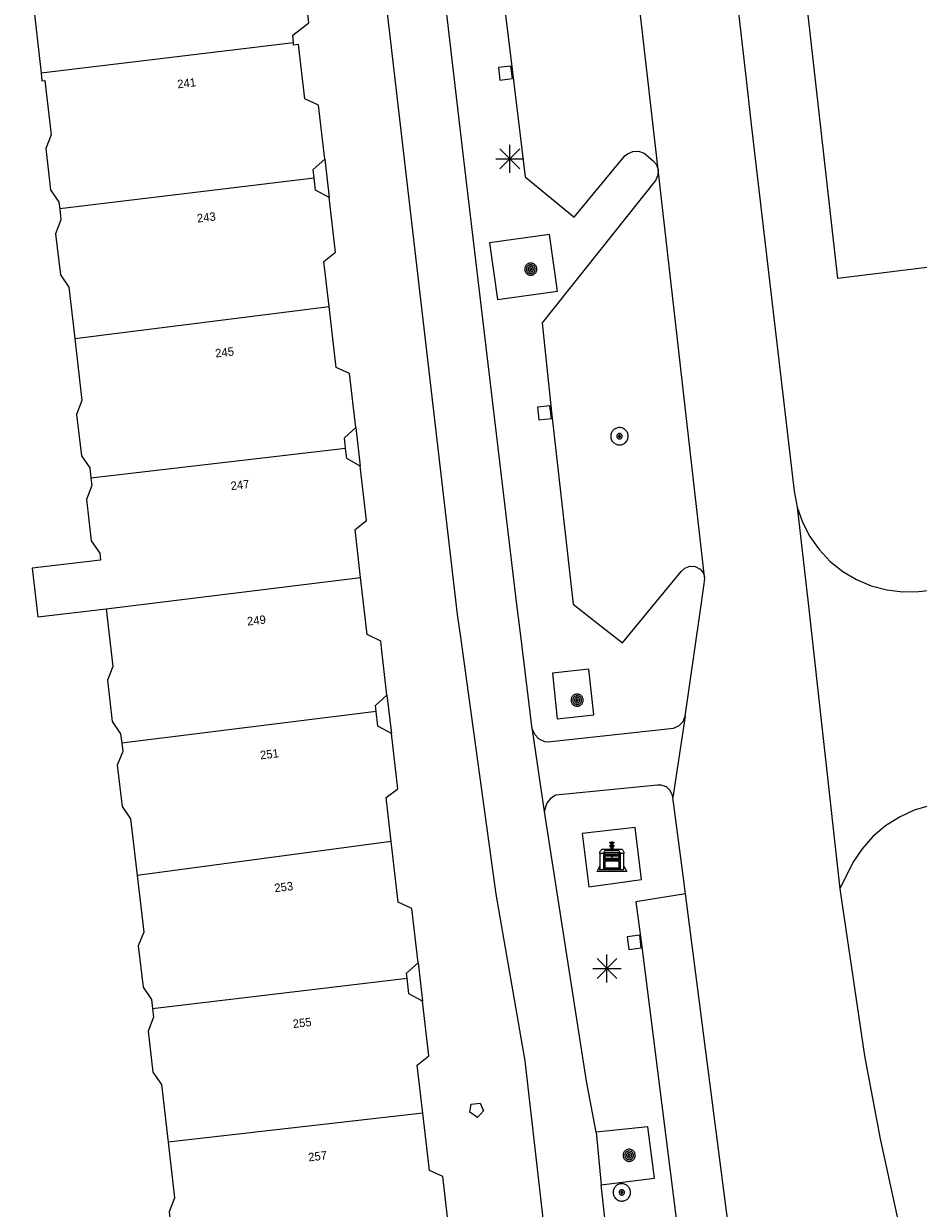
# Model space of a CAD drawing. Header units: metres. Extents: x 135779 to 137489, y 452643 to 455118.
# Tile 87 of 256: x 136195 to 136227, y 453329 to 453372. Entities that reach past the tile are written whole.
import ezdxf
from ezdxf.enums import TextEntityAlignment as Align

# ---------------------------------------------------------------- set-up
doc = ezdxf.new("R2010")
doc.units = ezdxf.units.M
for name, color, linetype, lineweight in [('KTop_BAK_Afval apart plaats', 96, 'Continuous', 13), ('KTop_BTD_Groenvoorziening', 62, 'Continuous', 13), ('KTop_NAR_Huisnummer (t)', 7, 'Continuous', 13), ('KTop_PAL_Lichtmast', 40, 'Continuous', 13), ('KTop_PND_Grondvlaksituatie van BAG-pand [tachy]', 1, 'Continuous', 13), ('KTop_PND_Pandscheiding', 40, 'Continuous', 13), ('KTop_PUT_Brandkraan of -put', 1, 'Continuous', 13), ('KTop_PUT_Inspectie- of rioolput', 15, 'Continuous', 13), ('KTop_PUT_Kolk', 15, 'Continuous', 13), ('KTop_VGO_Boom', 92, 'Continuous', 13), ('KTop_WGD_Fietspad', 40, 'Continuous', 13), ('KTop_WGD_Rijbaan_Lokale weg', 251, 'Continuous', 13), ('KTop_WGD_Voetpad', 251, 'Continuous', 13)]:
    doc.layers.add(name, color=color, linetype=linetype, lineweight=lineweight)
doc.styles.add('Style-ROVU', font='ROVU.shx')

# ---------------------------------------------------------------- blocks, each defined once
blk = doc.blocks.new('BAK_Afval_apart_plaats')
at = {"layer": 'KTop_BAK_Afval apart plaats'}
for p, q in [((-0.073, 0.513), (-0.072, 0.515)), ((-0.073, 0.513), (-0.073, 0.49)), ((-0.072, 0.511), (-0.073, 0.513)), ((-0.072, 0.511), (-0.073, 0.513)), ((-0.073, 0.49), (-0.072, 0.488)), ((-0.072, 0.515), (-0.071, 0.516)), ((-0.07, 0.51), (-0.072, 0.511)), ((-0.07, 0.51), (-0.072, 0.511)), ((-0.072, 0.488), (-0.07, 0.486)), ((-0.071, 0.516), (-0.07, 0.517)), ((-0.07, 0.517), (-0.067, 0.519)), ((-0.069, 0.509), (-0.07, 0.51)), ((-0.069, 0.509), (-0.07, 0.51)), ((-0.07, 0.486), (-0.069, 0.485)), ((-0.066, 0.507), (-0.069, 0.509)), ((-0.066, 0.507), (-0.069, 0.509)), ((-0.069, 0.485), (-0.066, 0.484)), ((-0.067, 0.519), (-0.065, 0.52)), ((-0.063, 0.506), (-0.066, 0.507)), ((-0.063, 0.506), (-0.066, 0.507)), ((-0.066, 0.484), (-0.063, 0.483)), ((-0.065, 0.52), (-0.061, 0.521)), ((-0.059, 0.505), (-0.063, 0.506)), ((-0.059, 0.505), (-0.063, 0.506)), ((-0.063, 0.483), (-0.059, 0.482)), ((-0.061, 0.521), (-0.055, 0.523)), ((-0.054, 0.504), (-0.059, 0.505)), ((-0.054, 0.504), (-0.059, 0.505)), ((-0.059, 0.482), (-0.054, 0.481)), ((-0.055, 0.523), (-0.049, 0.524)), ((-0.048, 0.503), (-0.054, 0.504)), ((-0.048, 0.503), (-0.054, 0.504)), ((-0.054, 0.481), (-0.048, 0.48)), ((-0.049, 0.524), (-0.043, 0.525)), ((-0.043, 0.502), (-0.048, 0.503)), ((-0.043, 0.502), (-0.048, 0.503)), ((-0.048, 0.48), (-0.043, 0.479)), ((-0.043, 0.525), (-0.035, 0.526)), ((-0.036, 0.501), (-0.043, 0.502)), ((-0.036, 0.501), (-0.043, 0.502)), ((-0.043, 0.479), (-0.036, 0.478)), ((-0.03, 0.501), (-0.036, 0.501)), ((-0.03, 0.501), (-0.036, 0.501)), ((-0.036, 0.478), (-0.03, 0.478)), ((-0.035, 0.526), (-0.029, 0.527)), ((-0.021, 0.5), (-0.03, 0.501)), ((-0.021, 0.5), (-0.03, 0.501)), ((-0.03, 0.478), (-0.028, 0.478)), ((-0.029, 0.527), (-0.023, 0.527)), ((-0.028, 0.478), (-0.021, 0.477)), ((-0.028, 0.468), (-0.028, 0.478)), ((-0.028, 0.478), (-0.021, 0.477)), ((-0.028, 0.4), (-0.028, 0.468)), ((-0.028, 0.468), (-0.021, 0.468)), ((-0.021, 0.468), (-0.028, 0.468)), ((-0.023, 0.527), (-0.013, 0.528)), ((-0.014, 0.5), (-0.021, 0.5)), ((-0.014, 0.5), (-0.021, 0.5)), ((-0.021, 0.477), (-0.014, 0.477)), ((-0.021, 0.477), (-0.014, 0.477)), ((-0.021, 0.468), (-0.014, 0.468)), ((-0.014, 0.468), (-0.021, 0.468)), ((0, 0.5), (-0.014, 0.5)), ((0, 0.5), (-0.014, 0.5)), ((-0.014, 0.477), (0, 0.477)), ((-0.014, 0.477), (0, 0.477)), ((-0.014, 0.468), (0, 0.468)), ((0, 0.468), (-0.014, 0.468)), ((-0.013, 0.528), (-0.005, 0.528)), ((-0.005, 0.528), (0, 0.528)), ((0, 0.528), (0.005, 0.528)), ((0, 0.5), (0, 0.477)), ((0, 0.477), (0, 0.5)), ((0, 0.477), (0, 0.5)), ((0, 0.5), (0.014, 0.5)), ((0.014, 0.5), (0, 0.5)), ((0.014, 0.477), (0, 0.477)), ((0, 0.477), (0.014, 0.477)), ((0.014, 0.468), (0, 0.468)), ((0, 0.468), (0, 0.399)), ((0, 0.468), (0, 0.399)), ((0.014, 0.468), (0, 0.468)), ((0.005, 0.528), (0.013, 0.528)), ((0.013, 0.528), (0.023, 0.527)), ((0.014, 0.5), (0.021, 0.5)), ((0.021, 0.5), (0.014, 0.5)), ((0.021, 0.477), (0.014, 0.477)), ((0.014, 0.477), (0.021, 0.477)), ((0.021, 0.468), (0.014, 0.468)), ((0.021, 0.468), (0.014, 0.468)), ((0.021, 0.5), (0.03, 0.501)), ((0.03, 0.501), (0.021, 0.5)), ((0.028, 0.478), (0.021, 0.477)), ((0.021, 0.477), (0.028, 0.478)), ((0.021, 0.468), (0.028, 0.468)), ((0.028, 0.468), (0.021, 0.468)), ((0.028, 0.468), (0.021, 0.468)), ((0.023, 0.527), (0.029, 0.527)), ((0.03, 0.478), (0.028, 0.478)), ((0.028, 0.478), (0.028, 0.468)), ((0.028, 0.4), (0.028, 0.468)), ((0.029, 0.527), (0.035, 0.526)), ((0.03, 0.501), (0.036, 0.501)), ((0.036, 0.501), (0.03, 0.501)), ((0.036, 0.478), (0.03, 0.478)), ((0.035, 0.526), (0.043, 0.525)), ((0.036, 0.501), (0.043, 0.502)), ((0.043, 0.502), (0.036, 0.501)), ((0.043, 0.479), (0.036, 0.478)), ((0.043, 0.525), (0.049, 0.524)), ((0.043, 0.502), (0.048, 0.503)), ((0.048, 0.503), (0.043, 0.502)), ((0.048, 0.48), (0.043, 0.479)), ((0.048, 0.503), (0.054, 0.504)), ((0.054, 0.504), (0.048, 0.503)), ((0.054, 0.481), (0.048, 0.48)), ((0.049, 0.524), (0.055, 0.523)), ((0.054, 0.504), (0.059, 0.505)), ((0.059, 0.505), (0.054, 0.504)), ((0.059, 0.482), (0.054, 0.481)), ((0.055, 0.523), (0.061, 0.521)), ((0.059, 0.505), (0.063, 0.506)), ((0.063, 0.506), (0.059, 0.505)), ((0.063, 0.483), (0.059, 0.482)), ((0.061, 0.521), (0.065, 0.52)), ((0.063, 0.506), (0.066, 0.507)), ((0.066, 0.507), (0.063, 0.506)), ((0.066, 0.484), (0.063, 0.483)), ((0.065, 0.52), (0.067, 0.519)), ((0.066, 0.507), (0.069, 0.509)), ((0.069, 0.509), (0.066, 0.507)), ((0.069, 0.485), (0.066, 0.484)), ((0.067, 0.519), (0.07, 0.517)), ((0.069, 0.509), (0.07, 0.51)), ((0.07, 0.51), (0.069, 0.509)), ((0.07, 0.486), (0.069, 0.485)), ((0.07, 0.517), (0.071, 0.516)), ((0.07, 0.51), (0.072, 0.511)), ((0.072, 0.511), (0.07, 0.51)), ((0.072, 0.488), (0.07, 0.486)), ((0.071, 0.516), (0.072, 0.515)), ((0.072, 0.515), (0.073, 0.513)), ((0.072, 0.511), (0.073, 0.513)), ((0.073, 0.513), (0.072, 0.511)), ((0.073, 0.49), (0.072, 0.488)), ((0.073, 0.513), (0.073, 0.49)), ((-0.43, 0.141), (-0.425, 0.168)), ((-0.43, 0.118), (-0.43, 0.141)), ((-0.29, 0.118), (-0.43, 0.118)), ((-0.43, 0.118), (-0.43, -0.457)), ((-0.29, 0.118), (-0.43, 0.118)), ((-0.425, 0.168), (-0.416, 0.193)), ((-0.416, 0.193), (-0.403, 0.215)), ((-0.403, 0.215), (-0.384, 0.24)), ((-0.384, 0.24), (-0.364, 0.258)), ((-0.364, 0.258), (-0.342, 0.272)), ((-0.342, 0.272), (0, 0.272)), ((-0.282, 0.167), (-0.29, 0.146)), ((-0.282, 0.167), (-0.29, 0.146)), ((-0.29, 0.146), (-0.29, 0.118)), ((-0.29, 0.146), (-0.29, 0.118)), ((-0.29, -0.429), (-0.29, 0.118)), ((-0.29, 0.118), (-0.29, -0.429)), ((-0.273, 0.186), (-0.282, 0.167)), ((-0.273, 0.186), (-0.282, 0.167)), ((-0.248, 0.217), (-0.273, 0.186)), ((-0.248, 0.217), (-0.273, 0.186)), ((0.248, 0.217), (-0.248, 0.217)), ((0.248, 0.217), (-0.248, 0.217)), ((-0.242, 0.081), (-0.242, 0.153)), ((-0.242, 0.153), (0.242, 0.153)), ((0.242, 0.081), (-0.242, 0.081)), ((-0.242, 0.034), (-0.242, 0.081)), ((-0.242, 0.081), (0.242, 0.081)), ((-0.242, -0.059), (-0.242, 0.034)), ((-0.242, 0.034), (0.242, 0.034)), ((0.242, 0.034), (-0.242, 0.034)), ((-0.073, 0.399), (-0.073, 0.376)), ((-0.072, 0.397), (-0.073, 0.399)), ((-0.073, 0.376), (-0.072, 0.374)), ((-0.07, 0.396), (-0.072, 0.397)), ((-0.072, 0.374), (-0.07, 0.373)), ((-0.069, 0.395), (-0.07, 0.396)), ((-0.07, 0.373), (-0.069, 0.371)), ((-0.066, 0.394), (-0.069, 0.395)), ((-0.069, 0.371), (-0.066, 0.37)), ((-0.063, 0.392), (-0.066, 0.394)), ((-0.066, 0.37), (-0.063, 0.369)), ((-0.059, 0.391), (-0.063, 0.392)), ((-0.063, 0.369), (-0.059, 0.368)), ((-0.054, 0.39), (-0.059, 0.391)), ((-0.059, 0.368), (-0.054, 0.367)), ((-0.048, 0.389), (-0.054, 0.39)), ((-0.054, 0.367), (-0.048, 0.366)), ((-0.043, 0.388), (-0.048, 0.389)), ((-0.048, 0.366), (-0.043, 0.365)), ((-0.036, 0.388), (-0.043, 0.388)), ((-0.043, 0.365), (-0.036, 0.364)), ((-0.03, 0.387), (-0.036, 0.388)), ((-0.036, 0.364), (-0.03, 0.364)), ((-0.021, 0.387), (-0.03, 0.387)), ((-0.03, 0.364), (-0.028, 0.364)), ((-0.021, 0.4), (-0.028, 0.4)), ((-0.028, 0.364), (-0.021, 0.363)), ((-0.028, 0.355), (-0.028, 0.364)), ((-0.028, 0.364), (-0.021, 0.363)), ((-0.028, 0.272), (-0.028, 0.355)), ((-0.028, 0.355), (-0.021, 0.354)), ((-0.021, 0.354), (-0.028, 0.355)), ((0.028, 0.272), (-0.028, 0.272)), ((-0.014, 0.399), (-0.021, 0.4)), ((-0.014, 0.386), (-0.021, 0.387)), ((-0.021, 0.363), (-0.014, 0.363)), ((-0.021, 0.363), (-0.014, 0.363)), ((-0.021, 0.354), (-0.014, 0.354)), ((-0.014, 0.354), (-0.021, 0.354)), ((0, 0.399), (-0.014, 0.399)), ((0, 0.386), (-0.014, 0.386)), ((-0.014, 0.363), (0, 0.363)), ((-0.014, 0.363), (0, 0.363)), ((-0.014, 0.354), (0, 0.354)), ((0, 0.354), (-0.014, 0.354)), ((0, 0.399), (0.014, 0.399)), ((0, 0.363), (0, 0.386)), ((0, 0.363), (0, 0.386)), ((0, 0.386), (0.014, 0.386)), ((0.014, 0.363), (0, 0.363)), ((0, 0.363), (0.014, 0.363)), ((0, 0.354), (0.014, 0.354)), ((0, 0.272), (0, 0.354)), ((0, 0.354), (0, 0.272)), ((0.014, 0.354), (0, 0.354)), ((0, 0.272), (0.342, 0.272)), ((0.028, 0.272), (0, 0.272)), ((0, 0.272), (0.028, 0.272)), ((0.014, 0.399), (0.021, 0.4)), ((0.014, 0.386), (0.021, 0.387)), ((0.021, 0.363), (0.014, 0.363)), ((0.014, 0.363), (0.021, 0.363)), ((0.014, 0.354), (0.021, 0.354)), ((0.021, 0.354), (0.014, 0.354)), ((0.021, 0.4), (0.028, 0.4)), ((0.021, 0.387), (0.03, 0.387)), ((0.028, 0.364), (0.021, 0.363)), ((0.021, 0.363), (0.028, 0.364)), ((0.021, 0.354), (0.028, 0.355)), ((0.028, 0.355), (0.021, 0.354)), ((0.03, 0.364), (0.028, 0.364)), ((0.028, 0.364), (0.028, 0.355)), ((0.028, 0.355), (0.028, 0.272)), ((0.03, 0.387), (0.036, 0.388)), ((0.036, 0.364), (0.03, 0.364)), ((0.036, 0.388), (0.043, 0.388)), ((0.043, 0.365), (0.036, 0.364)), ((0.043, 0.388), (0.048, 0.389)), ((0.048, 0.366), (0.043, 0.365)), ((0.048, 0.389), (0.054, 0.39)), ((0.054, 0.367), (0.048, 0.366)), ((0.054, 0.39), (0.059, 0.391)), ((0.059, 0.368), (0.054, 0.367)), ((0.059, 0.391), (0.063, 0.392)), ((0.063, 0.369), (0.059, 0.368)), ((0.063, 0.392), (0.066, 0.394)), ((0.066, 0.37), (0.063, 0.369)), ((0.066, 0.394), (0.069, 0.395)), ((0.069, 0.371), (0.066, 0.37)), ((0.069, 0.395), (0.07, 0.396)), ((0.07, 0.373), (0.069, 0.371)), ((0.07, 0.396), (0.072, 0.397)), ((0.072, 0.374), (0.07, 0.373)), ((0.072, 0.397), (0.073, 0.399)), ((0.073, 0.376), (0.072, 0.374)), ((0.073, 0.399), (0.073, 0.376)), ((0.242, 0.153), (0.242, 0.081)), ((0.242, 0.081), (0.242, 0.034)), ((0.242, 0.034), (0.242, -0.059)), ((0.273, 0.186), (0.248, 0.217)), ((0.273, 0.186), (0.248, 0.217)), ((0.282, 0.167), (0.273, 0.186)), ((0.282, 0.167), (0.273, 0.186)), ((0.29, 0.146), (0.282, 0.167)), ((0.29, 0.146), (0.282, 0.167)), ((0.29, 0.118), (0.29, 0.146)), ((0.29, 0.118), (0.29, 0.146)), ((0.43, 0.118), (0.29, 0.118)), ((0.29, 0.118), (0.29, -0.429)), ((0.43, 0.118), (0.29, 0.118)), ((0.29, -0.429), (0.29, 0.118)), ((0.342, 0.272), (0.364, 0.258)), ((0.364, 0.258), (0.384, 0.24)), ((0.384, 0.24), (0.403, 0.215)), ((0.403, 0.215), (0.416, 0.193)), ((0.416, 0.193), (0.425, 0.168)), ((0.425, 0.168), (0.43, 0.141)), ((0.43, 0.141), (0.43, 0.118)), ((0.43, -0.457), (0.43, 0.118)), ((-0.528, -0.528), (-0.43, -0.332)), ((-0.43, -0.332), (-0.43, -0.457)), ((0.242, -0.059), (-0.242, -0.059)), ((-0.242, -0.059), (-0.242, -0.092)), ((0.242, -0.059), (-0.242, -0.059)), ((-0.242, -0.092), (0.242, -0.092)), ((-0.242, -0.11), (-0.242, -0.092)), ((-0.242, -0.092), (0.242, -0.092)), ((0.242, -0.11), (-0.242, -0.11)), ((0.242, -0.11), (-0.242, -0.11)), ((-0.242, -0.147), (0.242, -0.147)), ((-0.242, -0.41), (-0.242, -0.147)), ((0.242, -0.41), (-0.242, -0.41)), ((0.242, -0.11), (0.242, -0.059)), ((0.242, -0.092), (0.242, -0.11)), ((0.242, -0.092), (0.242, -0.11)), ((0.242, -0.147), (0.242, -0.41)), ((0.43, -0.457), (0.43, -0.332)), ((0.43, -0.332), (0.528, -0.528)), ((0.528, -0.528), (-0.528, -0.528)), ((-0.43, -0.457), (0.43, -0.457)), ((-0.43, -0.457), (0.43, -0.457)), ((0.29, -0.429), (-0.29, -0.429)), ((-0.29, -0.429), (0.29, -0.429))]:
    blk.add_line(p, q, dxfattribs=at)
at = {"layer": 'KTop_BAK_Afval apart plaats', "flags": 128}
blk.add_lwpolyline([(0.029, 0.413), (0.035, 0.412), (0.043, 0.411), (0.049, 0.41), (0.055, 0.409), (0.061, 0.407), (0.065, 0.406), (0.067, 0.405), (0.07, 0.403), (0.071, 0.402), (0.072, 0.401), (0.073, 0.399), (0.072, 0.397), (0.07, 0.396), (0.069, 0.395), (0.066, 0.394), (0.063, 0.392), (0.059, 0.391), (0.054, 0.39), (0.048, 0.389), (0.043, 0.388), (0.036, 0.388), (0.03, 0.387), (0.021, 0.387), (0.014, 0.386), (0, 0.386), (-0.014, 0.386), (-0.021, 0.387), (-0.03, 0.387), (-0.036, 0.388), (-0.043, 0.388), (-0.048, 0.389), (-0.054, 0.39), (-0.059, 0.391), (-0.063, 0.392), (-0.066, 0.394), (-0.069, 0.395), (-0.07, 0.396), (-0.072, 0.397), (-0.073, 0.399), (-0.072, 0.401), (-0.071, 0.402), (-0.07, 0.403), (-0.067, 0.405), (-0.065, 0.406), (-0.061, 0.407), (-0.055, 0.409), (-0.049, 0.41), (-0.043, 0.411), (-0.035, 0.412), (-0.029, 0.413), (-0.028, 0.413), (-0.028, 0.4), (-0.021, 0.4), (-0.014, 0.399), (0, 0.399), (0.014, 0.399), (0.021, 0.4), (0.028, 0.4), (0.028, 0.413), (0.029, 0.413), (0.028, 0.413)], dxfattribs=at)
at = {"layer": 'KTop_BAK_Afval apart plaats'}
for p in [(0, 0), (-0.43, -0.457)]:
    blk.add_point(p, dxfattribs=at)
blk = doc.blocks.new('PAL_Lichtmast')
at = {"layer": 'KTop_PAL_Lichtmast'}
for p, q in [((0, -0.5), (0, 0.5)), ((-0.354, -0.354), (0.354, 0.354)), ((0.354, -0.354), (-0.354, 0.354)), ((-0.5, 0), (0.5, 0))]:
    blk.add_line(p, q, dxfattribs=at)
blk = doc.blocks.new('PUT_Brandkraan_of_-put')
at = {"layer": 'KTop_PUT_Brandkraan of -put'}
for p, q in [((-0.25, 0.034), (0, 0.25)), ((-0.158, -0.25), (-0.25, 0.034)), ((0, 0.25), (0.25, 0.033)), ((0.25, 0.033), (0.158, -0.25)), ((0.158, -0.25), (-0.158, -0.25))]:
    blk.add_line(p, q, dxfattribs=at)
blk = doc.blocks.new('PUT_Inspectie-_of_rioolput')
at = {"layer": 'KTop_PUT_Inspectie- of rioolput', "flags": 128}
for points in [[(0.31, 0), (0.308, 0.032), (0.303, 0.064), (0.294, 0.095), (0.283, 0.126), (0.268, 0.155), (0.25, 0.182), (0.23, 0.207), (0.207, 0.23), (0.182, 0.25), (0.154, 0.268), (0.126, 0.283), (0.095, 0.294), (0.064, 0.303), (0.032, 0.308), (0, 0.309), (-0.032, 0.308), (-0.064, 0.303), (-0.096, 0.294), (-0.126, 0.283), (-0.155, 0.268), (-0.182, 0.25), (-0.207, 0.23), (-0.23, 0.207), (-0.25, 0.182), (-0.268, 0.154), (-0.283, 0.126), (-0.294, 0.095), (-0.303, 0.064), (-0.308, 0.032), (-0.309, 0), (-0.308, -0.032), (-0.303, -0.064), (-0.294, -0.096), (-0.283, -0.126), (-0.268, -0.155), (-0.25, -0.182), (-0.23, -0.207), (-0.207, -0.23), (-0.182, -0.25), (-0.155, -0.268), (-0.126, -0.283), (-0.096, -0.294), (-0.064, -0.303), (-0.032, -0.308), (0, -0.309), (0.032, -0.308), (0.064, -0.303), (0.095, -0.294), (0.126, -0.283), (0.155, -0.268), (0.182, -0.25), (0.207, -0.23), (0.23, -0.207), (0.25, -0.182), (0.268, -0.155), (0.283, -0.126), (0.294, -0.096), (0.303, -0.064), (0.308, -0.032), (0.31, 0)], [(0.095, 0), (0.094, 0.009), (0.092, 0.019), (0.09, 0.029), (0.086, 0.038), (0.082, 0.047), (0.076, 0.055), (0.07, 0.063), (0.063, 0.07), (0.055, 0.076), (0.047, 0.082), (0.038, 0.086), (0.029, 0.09), (0.019, 0.092), (0.009, 0.094), (0, 0.094), (-0.01, 0.094), (-0.02, 0.092), (-0.029, 0.09), (-0.039, 0.086), (-0.048, 0.082), (-0.056, 0.076), (-0.064, 0.07), (-0.071, 0.063), (-0.077, 0.055), (-0.082, 0.047), (-0.087, 0.038), (-0.09, 0.029), (-0.093, 0.019), (-0.094, 0.009), (-0.095, 0), (-0.094, -0.01), (-0.093, -0.02), (-0.09, -0.029), (-0.087, -0.039), (-0.082, -0.048), (-0.077, -0.056), (-0.071, -0.064), (-0.064, -0.071), (-0.056, -0.077), (-0.047, -0.082), (-0.039, -0.087), (-0.029, -0.09), (-0.02, -0.093), (-0.01, -0.094), (0, -0.095), (0.009, -0.094), (0.019, -0.093), (0.029, -0.09), (0.038, -0.087), (0.047, -0.082), (0.055, -0.077), (0.063, -0.071), (0.07, -0.064), (0.076, -0.056), (0.082, -0.047), (0.086, -0.039), (0.09, -0.029), (0.092, -0.02), (0.094, -0.01), (0.095, 0)], [(0.035, 0), (0.034, 0.003), (0.034, 0.007), (0.033, 0.01), (0.031, 0.014), (0.03, 0.017), (0.028, 0.02), (0.026, 0.023), (0.023, 0.026), (0.02, 0.028), (0.017, 0.03), (0.014, 0.031), (0.01, 0.033), (0.007, 0.034), (0.003, 0.034), (0, 0.034), (-0.004, 0.034), (-0.007, 0.034), (-0.011, 0.033), (-0.014, 0.031), (-0.018, 0.03), (-0.021, 0.028), (-0.023, 0.026), (-0.026, 0.023), (-0.028, 0.02), (-0.03, 0.017), (-0.032, 0.014), (-0.033, 0.01), (-0.034, 0.007), (-0.035, 0.003), (-0.035, 0), (-0.035, -0.004), (-0.034, -0.007), (-0.033, -0.011), (-0.032, -0.014), (-0.03, -0.018), (-0.028, -0.021), (-0.026, -0.023), (-0.023, -0.026), (-0.021, -0.028), (-0.017, -0.03), (-0.014, -0.032), (-0.011, -0.033), (-0.007, -0.034), (-0.004, -0.035), (0, -0.035), (0.003, -0.035), (0.007, -0.034), (0.01, -0.033), (0.014, -0.032), (0.017, -0.03), (0.02, -0.028), (0.023, -0.026), (0.026, -0.023), (0.028, -0.021), (0.03, -0.017), (0.031, -0.014), (0.033, -0.011), (0.034, -0.007), (0.034, -0.004), (0.035, 0)], [(0.01, 0.02), (0.007, 0.02), (0.005, 0.021), (0.003, 0.022), (0.001, 0.022), (-0.001, 0.022), (-0.004, 0.022), (-0.006, 0.021), (-0.008, 0.02), (-0.01, 0.019), (-0.012, 0.018), (-0.014, 0.017), (-0.016, 0.015), (-0.017, 0.013), (-0.019, 0.012), (-0.02, 0.009), (-0.021, 0.007), (-0.022, 0.005), (-0.022, 0.003), (-0.022, 0.001), (-0.022, -0.001), (-0.022, -0.004), (-0.022, -0.006), (-0.021, -0.008), (-0.02, -0.01), (-0.019, -0.012), (-0.017, -0.014), (-0.016, -0.016), (-0.014, -0.017), (-0.012, -0.019), (-0.01, -0.02), (-0.008, -0.021), (-0.006, -0.022), (-0.003, -0.022), (-0.001, -0.022), (0.001, -0.022), (0.003, -0.022), (0.005, -0.022), (0.008, -0.021), (0.01, -0.02), (0.012, -0.019), (0.014, -0.017), (0.015, -0.016), (0.017, -0.014), (0.018, -0.012), (0.02, -0.01), (0.02, -0.008), (0.021, -0.006), (0.022, -0.003), (0.022, -0.001), (0.022, 0.001), (0.022, 0.003), (0.021, 0.005), (0.02, 0.008), (0.019, 0.01), (0.018, 0.012), (0.017, 0.014), (0.015, 0.015), (0.013, 0.017), (0.012, 0.018), (0.01, 0.02)]]:
    blk.add_lwpolyline(points, dxfattribs=at)
blk = doc.blocks.new('PUT_Kolk')
at = {"layer": 'KTop_PUT_Kolk', "flags": 128}
blk.add_lwpolyline([(0.225, -0.225), (0.225, 0.225), (-0.225, 0.225), (-0.225, -0.225), (0.225, -0.225)], dxfattribs=at)
blk = doc.blocks.new('VGO_Boom')
at = {"layer": 'KTop_VGO_Boom', "flags": 128}
for points in [[(0.215, 0), (0.214, 0.022), (0.21, 0.045), (0.204, 0.066), (0.196, 0.087), (0.186, 0.108), (0.174, 0.126), (0.16, 0.144), (0.144, 0.16), (0.126, 0.174), (0.107, 0.186), (0.087, 0.196), (0.066, 0.204), (0.045, 0.21), (0.022, 0.214), (-0.001, 0.215), (-0.023, 0.214), (-0.045, 0.21), (-0.067, 0.204), (-0.088, 0.196), (-0.108, 0.186), (-0.127, 0.174), (-0.144, 0.16), (-0.16, 0.144), (-0.174, 0.126), (-0.187, 0.107), (-0.197, 0.087), (-0.205, 0.066), (-0.211, 0.045), (-0.214, 0.022), (-0.215, -0.001), (-0.214, -0.023), (-0.211, -0.045), (-0.205, -0.067), (-0.197, -0.088), (-0.187, -0.108), (-0.174, -0.127), (-0.16, -0.144), (-0.144, -0.16), (-0.127, -0.174), (-0.108, -0.187), (-0.088, -0.197), (-0.067, -0.205), (-0.045, -0.211), (-0.023, -0.214), (0, -0.215), (0.022, -0.214), (0.045, -0.211), (0.066, -0.205), (0.087, -0.197), (0.108, -0.187), (0.126, -0.174), (0.144, -0.16), (0.16, -0.144), (0.174, -0.127), (0.186, -0.108), (0.196, -0.088), (0.204, -0.067), (0.21, -0.045), (0.214, -0.023), (0.215, -0.001)], [(0.155, 0), (0.154, 0.016), (0.152, 0.032), (0.147, 0.048), (0.142, 0.063), (0.134, 0.078), (0.125, 0.091), (0.115, 0.104), (0.104, 0.115), (0.091, 0.125), (0.077, 0.134), (0.063, 0.142), (0.048, 0.147), (0.032, 0.152), (0.016, 0.154), (-0.001, 0.155), (-0.017, 0.154), (-0.033, 0.152), (-0.048, 0.147), (-0.064, 0.142), (-0.078, 0.134), (-0.092, 0.125), (-0.104, 0.115), (-0.116, 0.104), (-0.126, 0.091), (-0.135, 0.077), (-0.142, 0.063), (-0.148, 0.048), (-0.152, 0.032), (-0.155, 0.016), (-0.155, -0.001), (-0.155, -0.017), (-0.152, -0.033), (-0.148, -0.048), (-0.142, -0.064), (-0.135, -0.078), (-0.126, -0.092), (-0.116, -0.104), (-0.104, -0.116), (-0.092, -0.126), (-0.078, -0.135), (-0.064, -0.142), (-0.048, -0.148), (-0.033, -0.152), (-0.017, -0.155), (0, -0.155), (0.016, -0.155), (0.032, -0.152), (0.048, -0.148), (0.063, -0.142), (0.078, -0.135), (0.091, -0.126), (0.104, -0.116), (0.115, -0.104), (0.125, -0.092), (0.134, -0.078), (0.142, -0.064), (0.147, -0.048), (0.152, -0.033), (0.154, -0.017), (0.155, -0.001)], [(0.095, 0), (0.094, 0.01), (0.093, 0.02), (0.09, 0.029), (0.087, 0.039), (0.082, 0.048), (0.077, 0.056), (0.071, 0.064), (0.064, 0.071), (0.056, 0.077), (0.047, 0.082), (0.039, 0.087), (0.029, 0.09), (0.02, 0.093), (0.01, 0.094), (-0.001, 0.095), (-0.01, 0.094), (-0.02, 0.093), (-0.03, 0.09), (-0.039, 0.087), (-0.048, 0.082), (-0.056, 0.077), (-0.064, 0.071), (-0.071, 0.064), (-0.077, 0.056), (-0.083, 0.047), (-0.087, 0.039), (-0.091, 0.029), (-0.093, 0.02), (-0.095, 0.01), (-0.095, -0.001), (-0.095, -0.01), (-0.093, -0.02), (-0.091, -0.03), (-0.087, -0.039), (-0.083, -0.048), (-0.077, -0.056), (-0.071, -0.064), (-0.064, -0.071), (-0.056, -0.077), (-0.048, -0.083), (-0.039, -0.087), (-0.03, -0.091), (-0.02, -0.093), (-0.01, -0.095), (0, -0.095), (0.01, -0.095), (0.02, -0.093), (0.029, -0.091), (0.039, -0.087), (0.048, -0.083), (0.056, -0.077), (0.064, -0.071), (0.071, -0.064), (0.077, -0.056), (0.082, -0.048), (0.087, -0.039), (0.09, -0.03), (0.093, -0.02), (0.094, -0.01), (0.095, -0.001)], [(0.035, 0), (0.035, 0.004), (0.034, 0.007), (0.033, 0.011), (0.032, 0.014), (0.03, 0.018), (0.028, 0.021), (0.026, 0.023), (0.023, 0.026), (0.021, 0.028), (0.017, 0.03), (0.014, 0.032), (0.011, 0.033), (0.007, 0.034), (0.004, 0.035), (-0.001, 0.035), (-0.004, 0.035), (-0.008, 0.034), (-0.011, 0.033), (-0.015, 0.032), (-0.018, 0.03), (-0.021, 0.028), (-0.024, 0.026), (-0.027, 0.023), (-0.029, 0.021), (-0.031, 0.017), (-0.032, 0.014), (-0.034, 0.011), (-0.035, 0.007), (-0.035, 0.004), (-0.035, -0.001), (-0.035, -0.004), (-0.035, -0.008), (-0.034, -0.011), (-0.032, -0.015), (-0.031, -0.018), (-0.029, -0.021), (-0.027, -0.024), (-0.024, -0.027), (-0.021, -0.029), (-0.018, -0.031), (-0.015, -0.032), (-0.011, -0.034), (-0.008, -0.035), (-0.004, -0.035), (0, -0.035), (0.004, -0.035), (0.007, -0.035), (0.011, -0.034), (0.014, -0.032), (0.018, -0.031), (0.021, -0.029), (0.023, -0.027), (0.026, -0.024), (0.028, -0.021), (0.03, -0.018), (0.032, -0.015), (0.033, -0.011), (0.034, -0.008), (0.035, -0.004), (0.035, 0)]]:
    blk.add_lwpolyline(points, dxfattribs=at)

msp = doc.modelspace()

# ---------------------------------------------------------------- linework, layer by layer
at = {"layer": 'KTop_BTD_Groenvoorziening', "flags": 128}
msp.add_lwpolyline([(136225.984, 453388.071), (136228.937, 453363.176), (136224.128, 453362.585), (136221.326, 453387.468), (136225.984, 453388.071)], dxfattribs=at)
at = {"layer": 'KTop_PND_Grondvlaksituatie van BAG-pand [tachy]', "flags": 128}
for points in [[(136195.137, 453375.363), (136195.758, 453369.904)], [(136204.743, 453370.982), (136204.72, 453371.256), (136205.293, 453371.693), (136205.067, 453373.65)], [(136205.857, 453366.837), (136205.633, 453368.764), (136205.155, 453368.981), (136204.929, 453370.917), (136204.75, 453370.896), (136204.743, 453370.982)], [(136195.758, 453369.904), (136195.789, 453369.63), (136195.888, 453369.642), (136196.113, 453367.703), (136195.92, 453367.21), (136196.091, 453365.74), (136196.392, 453365.302), (136196.42, 453365.062)], [(136205.484, 453366.157), (136205.448, 453366.469), (136205.857, 453366.837)], [(136206.016, 453365.467), (136205.534, 453365.734), (136205.484, 453366.157)], [(136206.014, 453361.586), (136205.827, 453363.193), (136206.242, 453363.522), (136206.016, 453365.467)], [(136196.42, 453365.062), (136196.465, 453364.673), (136196.272, 453364.18), (136196.443, 453362.71), (136196.744, 453362.273), (136196.956, 453360.443)], [(136206.967, 453357.276), (136206.743, 453359.203), (136206.265, 453359.421), (136206.014, 453361.586)], [(136196.956, 453360.443), (136197.212, 453358.237), (136197.019, 453357.744), (136197.19, 453356.274), (136197.491, 453355.836), (136197.533, 453355.478)], [(136206.602, 453356.531), (136206.558, 453356.908), (136206.967, 453357.276)], [(136207.126, 453355.906), (136206.644, 453356.173), (136206.602, 453356.531)], [(136207.136, 453351.932), (136206.937, 453353.642), (136207.351, 453353.971), (136207.126, 453355.906)], [(136197.533, 453355.478), (136197.564, 453355.207), (136197.371, 453354.714), (136197.542, 453353.244), (136197.843, 453352.806), (136197.872, 453352.553), (136195.436, 453352.27), (136195.637, 453350.534), (136198.074, 453350.817)], [(136208.075, 453347.745), (136207.879, 453349.431), (136207.851, 453349.672), (136207.372, 453349.899), (136207.136, 453351.932)], [(136198.074, 453350.817), (136198.312, 453348.769), (136198.119, 453348.277), (136198.29, 453346.807), (136198.59, 453346.371), (136198.629, 453346.035)], [(136207.691, 453347.165), (136207.666, 453347.377), (136208.075, 453347.745)], [(136208.234, 453346.375), (136207.752, 453346.642), (136207.691, 453347.165)], [(136208.227, 453342.532), (136208.045, 453344.101), (136208.462, 453344.41), (136208.234, 453346.375)], [(136198.629, 453346.035), (136198.663, 453345.739), (136198.471, 453345.248), (136198.642, 453343.778), (136198.942, 453343.342), (136199.176, 453341.324)], [(136209.182, 453338.214), (136208.958, 453340.141), (136208.479, 453340.368), (136208.227, 453342.532)], [(136199.176, 453341.324), (136199.411, 453339.304), (136199.218, 453338.811), (136199.389, 453337.341), (136199.69, 453336.904), (136199.728, 453336.579)], [(136208.795, 453337.658), (136208.773, 453337.846), (136209.182, 453338.214)], [(136209.341, 453336.844), (136208.859, 453337.111), (136208.795, 453337.658)], [(136209.353, 453332.852), (136209.153, 453334.57), (136209.567, 453334.899), (136209.341, 453336.844)], [(136199.728, 453336.579), (136199.763, 453336.274), (136199.57, 453335.781), (136199.741, 453334.311), (136200.042, 453333.873), (136200.281, 453331.818)], [(136209.939, 453327.8), (136209.871, 453328.385), (136210.294, 453328.644), (136210.067, 453330.6), (136209.589, 453330.817), (136209.353, 453332.852)], [(136200.281, 453331.818), (136200.511, 453329.838), (136200.318, 453329.345), (136200.489, 453327.875), (136200.79, 453327.437), (136200.851, 453326.915)]]:
    msp.add_lwpolyline(points, dxfattribs=at)
at = {"layer": 'KTop_PND_Pandscheiding', "flags": 128}
for points in [[(136204.743, 453370.982), (136195.758, 453369.904)], [(136205.484, 453366.157), (136196.42, 453365.062)], [(136196.956, 453360.443), (136206.014, 453361.586)], [(136206.602, 453356.531), (136197.533, 453355.478)], [(136198.074, 453350.817), (136207.136, 453351.932)], [(136207.691, 453347.165), (136198.629, 453346.035)], [(136208.227, 453342.532), (136199.176, 453341.324)], [(136199.728, 453336.579), (136208.795, 453337.658)], [(136209.353, 453332.852), (136200.281, 453331.818)]]:
    msp.add_lwpolyline(points, dxfattribs=at)
at = {"layer": 'KTop_WGD_Fietspad', "flags": 128}
for points in [[(136213.263, 453346.51), (136213.25, 453346.54), (136212.829, 453349.948), (136212.69, 453351.07), (136210.79, 453367.02), (136209.844, 453375.161), (136209.32, 453379.76), (136208.77, 453386.78), (136208.64, 453391.377), (136208.478, 453393.112), (136207.686, 453400), (136206.96, 453406.31), (136206.76, 453408.29), (136206.43, 453411.01), (136205.27, 453421.35), (136204.51, 453428.31), (136204.24, 453430.32), (136204.24, 453430.33)], [(136207.33, 453378.47), (136210.58, 453350.62), (136210.703, 453349.726), (136211.95, 453340.66), (136212.99, 453334.72), (136215.91, 453309.15), (136217.022, 453293.577), (136217.118, 453292.486), (136217.601, 453288.202), (136218.666, 453279.028), (136219.259, 453273.664)], [(136213.263, 453346.51), (136213.336, 453346.341), (136213.489, 453346.186), (136213.686, 453346.097), (136213.81, 453346.08), (136218.28, 453346.57), (136218.473, 453346.655), (136218.621, 453346.806), (136218.7, 453346.99)], [(136213.69, 453343.6), (136213.263, 453346.51)], [(136218.26, 453344.1), (136218.24, 453344.17), (136218.166, 453344.347), (136218.027, 453344.478), (136217.846, 453344.542), (136217.71, 453344.54), (136214.09, 453344.18), (136213.9, 453344.068), (136213.763, 453343.896), (136213.695, 453343.687), (136213.69, 453343.6)], [(136215.52, 453332.174), (136215.18, 453333.99), (136213.69, 453343.6)], [(136215.52, 453332.174), (136215.709, 453330.303)], [(136219.082, 453293.705), (136218.574, 453300.621), (136218, 453309.71), (136217.34, 453315.6), (136217.08, 453317.64), (136216.87, 453319.79), (136215.709, 453330.303)]]:
    msp.add_lwpolyline(points, dxfattribs=at)
at = {"layer": 'KTop_WGD_Rijbaan_Lokale weg', "flags": 128}
for points in [[(136217.734, 453366.466), (136213.9, 453400), (136213.7, 453401.75), (136212.473, 453412.201)], [(136217.814, 453396.203), (136220.863, 453369.674), (136221.048, 453368.075), (136222.578, 453355.006), (136222.689, 453354.445)], [(136219.385, 453351.953), (136217.734, 453366.466)], [(136222.689, 453354.445), (136222.877, 453353.904), (136223.138, 453353.395), (136223.468, 453352.927), (136223.86, 453352.51), (136224.306, 453352.152), (136224.798, 453351.859), (136225.325, 453351.637), (136225.879, 453351.491), (136226.447, 453351.424), (136227.007, 453351.435), (136228.507, 453351.585), (136229.055, 453351.663), (136229.586, 453351.818), (136230.089, 453352.049), (136230.554, 453352.349), (136230.97, 453352.713), (136231.33, 453353.134), (136231.625, 453353.602), (136231.85, 453354.107), (136232, 453354.64), (136232.072, 453355.189), (136232.063, 453355.742)], [(136222.689, 453354.445), (136223.071, 453351.017), (136224.203, 453340.845)], [(136218.7, 453346.99), (136219.215, 453350.615), (136219.37, 453351.71), (136219.399, 453351.901), (136219.385, 453351.953)], [(136218.7, 453346.99), (136218.26, 453344.1)], [(136218.703, 453340.673), (136218.62, 453341.315), (136218.26, 453344.1)], [(136232.423, 453341.065), (136232.276, 453341.425), (136231.996, 453341.939), (136231.649, 453342.41), (136231.24, 453342.83), (136230.778, 453343.189), (136230.272, 453343.483), (136229.73, 453343.705), (136229.163, 453343.851), (136228.581, 453343.919), (136227.996, 453343.907), (136227.418, 453343.815), (136226.857, 453343.645), (136226.325, 453343.401), (136225.831, 453343.086), (136225.385, 453342.707), (136224.994, 453342.271), (136224.666, 453341.786), (136224.203, 453340.845)], [(136224.739, 453293.979), (136218.703, 453340.673)], [(136224.203, 453340.845), (136225.08, 453334.897), (136225.638, 453331.936), (136226.221, 453329.271), (136226.974, 453325.849), (136228.526, 453318.526), (136228.665, 453317.711), (136229.309, 453313.674), (136229.879, 453309.58), (136231.811, 453292.74), (136233.306, 453279.343)]]:
    msp.add_lwpolyline(points, dxfattribs=at)
at = {"layer": 'KTop_WGD_Voetpad', "flags": 128}
for points in [[(136211.791, 453376.139), (136212.54, 453369.93), (136213, 453366.21), (136214.74, 453364.77), (136216.55, 453366.95), (136216.636, 453367.026), (136216.826, 453367.111), (136217.034, 453367.12), (136217.23, 453367.05), (136217.56, 453366.78), (136217.665, 453366.657), (136217.734, 453366.466)], [(136205.857, 453366.837), (136206.016, 453365.467)], [(136217.734, 453366.466), (136217.726, 453366.264), (136217.64, 453366.08), (136213.6, 453361.01), (136213.93, 453357.83), (136214.71, 453350.99), (136215.657, 453350.243), (136216.46, 453349.61), (136218.55, 453352.15), (136218.682, 453352.273), (136218.864, 453352.338), (136219.056, 453352.326), (136219.227, 453352.237), (136219.348, 453352.087), (136219.385, 453351.953)], [(136213.861, 453364.154), (136211.725, 453363.854), (136212.008, 453361.837), (136214.144, 453362.137), (136213.861, 453364.154)], [(136206.967, 453357.276), (136207.126, 453355.906)], [(136213.967, 453348.526), (136214.142, 453346.9), (136215.44, 453347.04), (136215.265, 453348.666), (136213.967, 453348.526)], [(136208.075, 453347.745), (136208.234, 453346.375)], [(136215.031, 453342.811), (136215.268, 453340.919), (136217.143, 453341.182), (136216.918, 453343.032), (136215.031, 453342.811)], [(136218.703, 453340.673), (136216.944, 453340.38), (136217.13, 453338.97), (136219.62, 453319.23), (136221.95, 453300.58), (136222.785, 453294.234)], [(136209.182, 453338.214), (136209.341, 453336.844)], [(136215.709, 453330.303), (136217.606, 453330.544), (136217.365, 453332.363), (136215.52, 453332.174)]]:
    msp.add_lwpolyline(points, dxfattribs=at)

# ---------------------------------------------------------------- block references
at = {"layer": 'KTop_BAK_Afval apart plaats'}
msp.add_blockref('BAK_Afval_apart_plaats', (136216.086, 453341.986), dxfattribs=at)
at = {"layer": 'KTop_PAL_Lichtmast'}
for p in [(136212.451, 453366.85), (136215.911, 453338.01)]:
    msp.add_blockref('PAL_Lichtmast', p, dxfattribs=at)
at = {"layer": 'KTop_PUT_Brandkraan of -put', "rotation": 186.6150710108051}
msp.add_blockref('PUT_Brandkraan_of_-put', (136211.265, 453332.948), dxfattribs=at)
at = {"layer": 'KTop_PUT_Inspectie- of rioolput'}
for p, rotation in [((136216.356, 453356.966), 186.5056266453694), ((136216.44, 453330.033), 97.24022467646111)]:
    msp.add_blockref('PUT_Inspectie-_of_rioolput', p, dxfattribs=dict(at, rotation=rotation))
at = {"layer": 'KTop_PUT_Kolk'}
for p, rotation in [((136212.292, 453369.9), 6.897427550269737), ((136213.682, 453357.803), 6.21337526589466), ((136216.882, 453338.938), 7.189309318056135)]:
    msp.add_blockref('PUT_Kolk', p, dxfattribs=dict(at, rotation=rotation))
at = {"layer": 'KTop_VGO_Boom'}
for p in [(136213.197, 453362.918), (136214.848, 453347.566), (136216.702, 453331.353)]:
    msp.add_blockref('VGO_Boom', p, dxfattribs=at)

# ---------------------------------------------------------------- texts
at = {"layer": 'KTop_NAR_Huisnummer (t)', "style": 'Style-ROVU'}
for s, p in [('241', (136201.272, 453369.583)), ('243', (136201.975, 453364.802)), ('245', (136202.624, 453359.995)), ('247', (136203.173, 453355.27)), ('249', (136203.758, 453350.446)), ('251', (136204.22, 453345.681)), ('253', (136204.73, 453340.95)), ('255', (136205.386, 453336.111)), ('257', (136205.936, 453331.36))]:
    msp.add_text(s, height=0.3, rotation=6.6, dxfattribs=at).set_placement(p, align=Align.MIDDLE_RIGHT)

doc.saveas('drawing.dxf')
